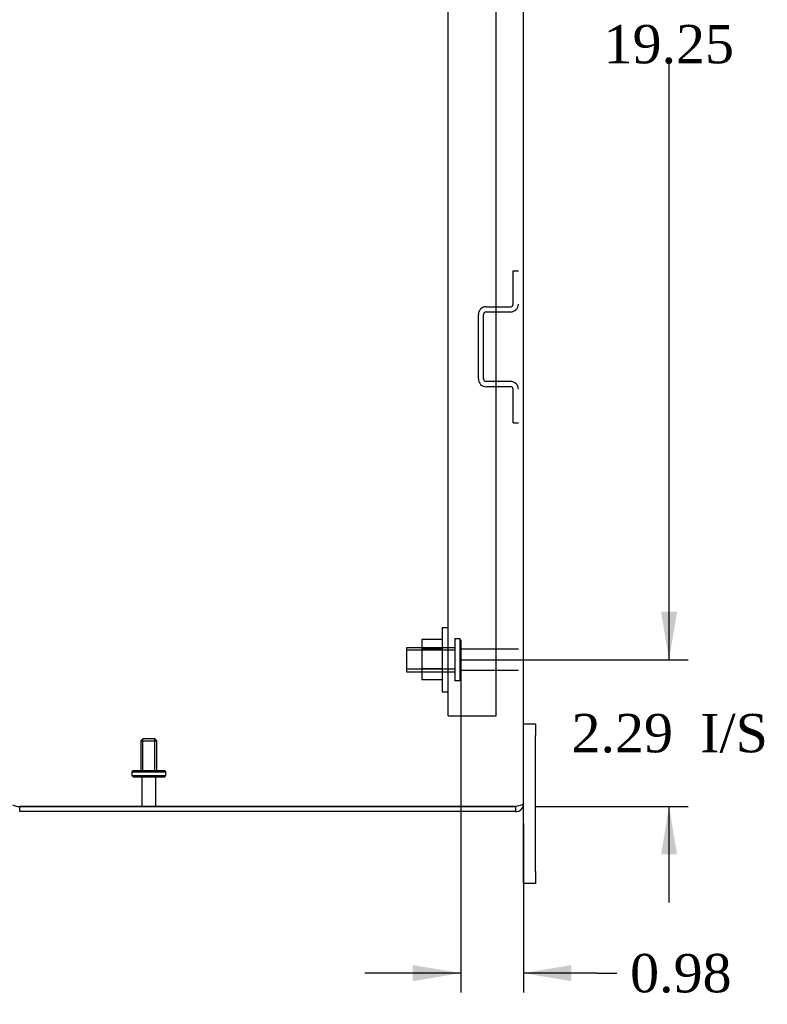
# Model space of a CAD drawing. Header units: inches. Extents: x 1 to 150, y -1 to 99.
# Tile 20 of 29: x 80 to 91, y 29 to 44. Entities that reach past the tile are written whole.
import ezdxf
from ezdxf.enums import TextEntityAlignment as Align
from ezdxf.lldxf.tags import DXFTag

# ---------------------------------------------------------------- set-up
doc = ezdxf.new("R2010")
doc.units = ezdxf.units.IN
doc.header["$MEASUREMENT"] = 0
for name, color, linetype in [('COM40676', 7, 'Continuous'), ('COM48541', 7, 'Continuous'), ('COM70612', 7, 'Continuous'), ('Default', 7, 'Continuous'), ('FET07730', 7, 'Continuous'), ('NTS166105', 7, 'Continuous'), ('STD26082', 7, 'Continuous'), ('STD26083', 7, 'Continuous'), ('WAF25059', 7, 'Continuous')]:
    doc.layers.add(name, color=color, linetype=linetype)
doc.styles.add('SEACAD_Times_New_Roman', font='times.ttf')
tags = doc.linetypes.add('HIDDEN2', pattern=[0.1875, 0.125, -0.0625]).pattern_tags.tags
tags[6:7] = [DXFTag(74, 4), DXFTag(75, 0), DXFTag(340, '0'), DXFTag(46, 0.0), DXFTag(50, 0.0), DXFTag(44, 0.0), DXFTag(45, 0.0)]
tags[4:5] = [DXFTag(74, 4), DXFTag(75, 0), DXFTag(340, '0'), DXFTag(46, 0.0), DXFTag(50, 0.0), DXFTag(44, 0.0), DXFTag(45, 0.0)]
doc.dimstyles.new('HAMMOND_(STH_-_120x80)', dxfattribs={"dimtxt": 0.6, "dimasz": 0.75, "dimexe": 0.3, "dimexo": 0.3, "dimgap": 0.15, "dimtad": 0, "dimtih": 1, "dimtoh": 1, "dimzin": 0, "dimdsep": 46, "dimtxsty": 'SEACAD_Times_New_Roman', "dimblk1": '_SE_FILLED', "dimblk2": '_SE_FILLED', "dimsah": 1, "dimcen": 0.3, "dimadec": 0, "dimazin": 0, "dimtfac": 0.8, "dimtofl": 0, "dimtmove": 1, "dimatfit": 3, "dimfxl": 1, "dimtolj": 1, "dimtzin": 0, "dimarcsym": 0})

# ---------------------------------------------------------------- blocks, each defined once
blk = doc.blocks.new('SE3')
at = {"layer": 'COM40676', "color": 7, "linetype": 'HIDDEN2'}
for p, q in [((86.29, 33.138), (86.29, 54.138)), ((87.04, 33.138), (87.04, 54.138)), ((86.29, 33.138), (86.415, 33.138)), ((86.415, 33.138), (87.04, 33.138))]:
    blk.add_line(p, q, dxfattribs=at)
at = {"layer": 'COM48541', "color": 7, "linetype": 'Continuous'}
for p, q in [((87.466, 31.76), (87.466, 55.516)), ((79.588, 31.72), (87.344, 31.72)), ((79.588, 31.638), (79.588, 31.719)), ((87.344, 31.719), (79.588, 31.719)), ((87.344, 31.638), (87.344, 31.719)), ((87.344, 31.638), (79.588, 31.638))]:
    blk.add_line(p, q, dxfattribs=at)
for centre, radius, start, end in [((79.576, 31.931), 0.212, 242.3784, 273.3921), ((87.344, 31.76), 0.122, 270, 0), ((87.344, 31.76), 0.041, 270, 294.0798)]:
    blk.add_arc(centre, radius, start, end, dxfattribs=at)
blk.add_open_spline([(87.466, 31.76), (87.466, 31.757), (87.463, 31.754), (87.451, 31.747), (87.442, 31.743), (87.419, 31.737), (87.405, 31.733), (87.376, 31.726), (87.36, 31.723), (87.344, 31.72)], degree=3, knots=[0, 0, 0, 0, 0.25, 0.25, 0.5, 0.5, 0.75, 0.75, 1, 1, 1, 1], dxfattribs=at)
at = {"layer": 'COM70612', "color": 7, "linetype": 'HIDDEN2'}
for p, q in [((87.304, 39.572), (87.304, 40.094)), ((87.304, 40.094), (87.385, 40.094)), ((86.76, 38.403), (86.76, 39.411)), ((86.841, 38.403), (86.841, 39.411)), ((86.881, 39.532), (87.264, 39.532)), ((86.881, 39.451), (87.264, 39.451)), ((87.264, 38.363), (86.881, 38.363)), ((87.264, 38.282), (86.881, 38.282)), ((87.304, 37.719), (87.304, 38.242)), ((87.304, 37.719), (87.385, 37.719))]:
    blk.add_line(p, q, dxfattribs=at)
for centre, radius, start, end in [((87.264, 39.572), 0.121, 270, 0), ((87.264, 39.572), 0.04, 270, 0), ((86.881, 39.411), 0.121, 90, 180), ((86.881, 39.411), 0.04, 90, 180), ((86.881, 38.403), 0.121, 180, 270), ((86.881, 38.403), 0.04, 180, 270), ((87.264, 38.242), 0.121, 0, 90), ((87.264, 38.242), 0.04, 0, 90)]:
    blk.add_arc(centre, radius, start, end, dxfattribs=at)
at = {"layer": 'FET07730', "color": 7, "linetype": 'Continuous'}
for p, q in [((87.466, 33.013), (87.654, 33.013)), ((87.654, 33.013), (87.654, 32.826)), ((87.654, 30.701), (87.654, 32.826)), ((87.466, 30.701), (87.466, 31.76)), ((87.466, 30.513), (87.466, 30.701)), ((87.654, 30.701), (87.654, 30.513)), ((87.654, 30.513), (87.466, 30.513))]:
    blk.add_line(p, q, dxfattribs=at)
at = {"layer": 'NTS166105', "color": 7, "linetype": 'HIDDEN2'}
for p, q in [((85.874, 34.329), (85.874, 34.184)), ((86.194, 34.329), (85.874, 34.329)), ((85.874, 34.184), (85.874, 33.869)), ((86.194, 34.184), (85.874, 34.184)), ((85.874, 33.869), (85.874, 33.7)), ((86.194, 33.869), (85.874, 33.869)), ((86.194, 33.7), (85.874, 33.7))]:
    blk.add_line(p, q, dxfattribs=at)
at = {"layer": 'STD26082', "color": 7, "linetype": 'HIDDEN2'}
for p, q in [((81.52, 32.781), (81.482, 32.744)), ((81.482, 32.744), (81.732, 32.744)), ((81.482, 32.744), (81.482, 32.281)), ((81.513, 32.281), (81.513, 32.775)), ((81.52, 32.781), (81.695, 32.781)), ((81.732, 32.744), (81.695, 32.781)), ((81.701, 32.281), (81.701, 32.775)), ((81.732, 32.281), (81.732, 32.744)), ((81.36, 32.281), (81.34, 32.261)), ((81.34, 32.261), (81.875, 32.261)), ((81.34, 32.261), (81.34, 32.201)), ((81.34, 32.201), (81.875, 32.201)), ((81.34, 32.201), (81.36, 32.181)), ((81.36, 32.281), (81.855, 32.281)), ((81.36, 32.181), (81.855, 32.181)), ((81.5, 32.181), (81.5, 31.72)), ((81.715, 31.72), (81.715, 32.181)), ((81.875, 32.261), (81.855, 32.281)), ((81.855, 32.181), (81.875, 32.201)), ((81.875, 32.201), (81.875, 32.261))]:
    blk.add_line(p, q, dxfattribs=at)
at = {"layer": 'STD26082', "color": 7, "linetype": 'Continuous'}
for p, q in [((81.5, 31.72), (81.5, 31.719)), ((81.715, 31.719), (81.715, 31.72))]:
    blk.add_line(p, q, dxfattribs=at)
at = {"layer": 'STD26083', "color": 7, "linetype": 'HIDDEN2'}
for p, q in [((86.394, 34.339), (86.385, 34.33)), ((86.394, 34.339), (86.394, 33.689)), ((86.468, 34.339), (86.394, 34.339)), ((86.468, 34.339), (86.468, 33.689)), ((86.485, 34.321), (86.468, 34.339)), ((85.635, 34.201), (85.635, 33.826)), ((86.385, 34.201), (85.635, 34.201)), ((86.485, 34.321), (86.485, 33.706)), ((87.385, 34.179), (86.485, 34.179)), ((86.385, 34.163), (85.635, 34.163)), ((86.385, 33.864), (85.635, 33.864)), ((85.635, 33.826), (86.385, 33.826)), ((86.485, 33.849), (87.385, 33.849)), ((86.385, 33.697), (86.394, 33.689)), ((86.394, 33.689), (86.468, 33.689)), ((86.468, 33.689), (86.485, 33.706))]:
    blk.add_line(p, q, dxfattribs=at)
at = {"layer": 'WAF25059', "color": 7, "linetype": 'HIDDEN2'}
for p, q in [((86.194, 34.513), (86.194, 33.513)), ((86.29, 34.513), (86.194, 34.513)), ((86.194, 33.513), (86.29, 33.513))]:
    blk.add_line(p, q, dxfattribs=at)
blk = doc.blocks.new('DMBLK441')
at = {"layer": 'Default', "linetype": 'Continuous'}
for points in [[(85.735, 28.988), (86.485, 29.113), (85.735, 29.238)], [(88.216, 28.988), (88.216, 29.238), (87.466, 29.113)]]:
    blk.add_hatch(color=7, dxfattribs=at).paths.add_polyline_path(points)
at = {"layer": 'Default', "color": 7, "linetype": 'Continuous'}
for p, q in [((86.485, 33.714), (86.485, 28.813)), ((87.466, 31.46), (87.466, 28.813)), ((86.485, 29.113), (84.985, 29.113)), ((88.623, 29.113), (87.466, 29.113)), ((88.623, 29.113), (88.923, 29.113))]:
    blk.add_line(p, q, dxfattribs=at)
at = {"layer": 'Default', "color": 7, "linetype": 'Continuous', "style": 'SEACAD_Times_New_Roman'}
blk.add_text('0.98', height=0.6, dxfattribs=at).set_placement((89.133, 29.413), align=Align.TOP_LEFT)
blk = doc.blocks.new('_SE_FILLED')
at = {"color": 0}
blk.add_line((0, 0), (-1, 0), dxfattribs=at)
blk.add_solid([(0, 0), (-1, -0.1665), (-1, 0.1665), (0, 0)], dxfattribs=at)
blk = doc.blocks.new('DMBLK460')
at = {"layer": 'Default', "linetype": 'Continuous'}
for points in [[(89.867, 34.763), (89.617, 34.763), (89.742, 34.013)], [(89.867, 30.969), (89.742, 31.719), (89.617, 30.969)]]:
    blk.add_hatch(color=7, dxfattribs=at).paths.add_polyline_path(points)
at = {"layer": 'Default', "color": 7, "linetype": 'Continuous'}
for p, q in [((89.742, 34.013), (89.742, 35.513)), ((86.494, 34.013), (90.042, 34.013)), ((87.644, 31.719), (90.042, 31.719)), ((89.742, 30.219), (89.742, 31.719))]:
    blk.add_line(p, q, dxfattribs=at)
at = {"layer": 'Default', "color": 7, "linetype": 'Continuous', "style": 'SEACAD_Times_New_Roman'}
for s, p in [('2.29', (88.217, 33.166)), ('I/S', (90.229, 33.166))]:
    blk.add_text(s, height=0.6, dxfattribs=at).set_placement(p, align=Align.TOP_LEFT)
blk = doc.blocks.new('DMBLK461')
at = {"layer": 'Default', "linetype": 'Continuous'}
for points in [[(89.867, 52.513), (89.742, 53.263), (89.617, 52.513)], [(89.867, 34.763), (89.617, 34.763), (89.742, 34.013)]]:
    blk.add_hatch(color=7, dxfattribs=at).paths.add_polyline_path(points)
at = {"layer": 'Default', "color": 7, "linetype": 'Continuous'}
for p, q in [((86.494, 53.263), (90.042, 53.263)), ((89.742, 44.148), (89.742, 53.263)), ((89.742, 34.013), (89.742, 43.338)), ((86.494, 34.013), (90.042, 34.013))]:
    blk.add_line(p, q, dxfattribs=at)
at = {"layer": 'Default', "color": 7, "linetype": 'Continuous', "style": 'SEACAD_Times_New_Roman'}
blk.add_text('19.25', height=0.6, dxfattribs=at).set_placement((88.718, 43.938), align=Align.TOP_LEFT)

msp = doc.modelspace()

# ---------------------------------------------------------------- block references
at = {"layer": 'Default'}
msp.add_blockref('SE3', (0, 0), dxfattribs=at)

# ---------------------------------------------------------------- dimensions: what is measured, and where the dimension line sits
at = {"layer": 'Default', "color": 7, "linetype": 'Continuous'}
for p1, p2, text, picture, middle, dimtype in [((86.194, 34.013), (86.194, 53.263), '\\A1;<>', 'DMBLK461', (89.742, 43.638), 161), ((87.344, 31.719), (86.194, 34.013), '\\A1;<> I/S', 'DMBLK460', (89.742, 32.866), 160)]:
    dim = msp.add_linear_dim(base=(89.742, 34.013), p1=p1, p2=p2, angle=90, text=text, dimstyle='HAMMOND_(STH_-_120x80)', override={"dimtmove": 0}, dxfattribs=at)
    dim.commit()
    dim.dimension.update_dxf_attribs({"geometry": picture, "text_midpoint": middle, "dimtype": dimtype})
dim = msp.add_linear_dim(base=(86.485, 29.113), p1=(87.466, 31.76), p2=(86.485, 34.014), text='\\A1;<>', dimstyle='HAMMOND_(STH_-_120x80)', dxfattribs=at)
dim.commit()
dim.dimension.update_dxf_attribs({"geometry": 'DMBLK441', "text_midpoint": (88.923, 29.113), "dimtype": 160})

doc.saveas('drawing.dxf')
